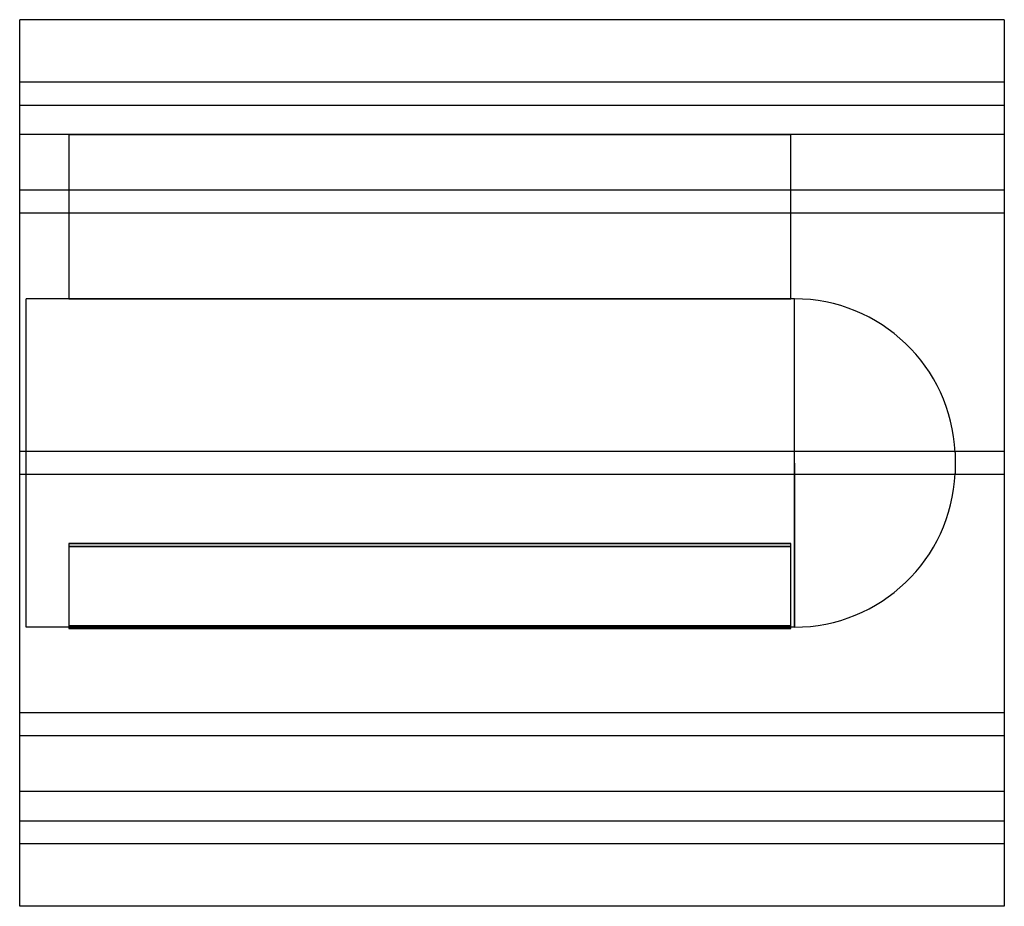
# Model space of a CAD drawing. Header units: millimetres. Extents: x -300 to 300, y -270 to 270.
import ezdxf

# ---------------------------------------------------------------- set-up
doc = ezdxf.new("R2010")
doc.units = ezdxf.units.MM
doc.layers.add('HIDDEN', color=7, linetype='Continuous')
doc.layers.add('THICK', color=7, linetype='Continuous')

msp = doc.modelspace()

# ---------------------------------------------------------------- linework, layer by layer
at = {"layer": 'HIDDEN'}
for p, q in [((300, 232), (-300, 232)), ((-300, 218), (300, 218)), ((-270, 200), (-300, 200)), ((-270, 200), (-270, 99.99)), ((-270, 200), (170, 200)), ((-270, 200), (-270, 200)), ((170, 200), (-270, 200)), ((170, 99.99), (170, 200)), ((170, 200), (170, 200)), ((300, 200), (170, 200)), ((300, 166.1), (-300, 166.1)), ((300, 166.1), (-300, 166.1)), ((300, 152.1), (-300, 152.1)), ((300, 152.1), (-300, 152.1)), ((-296, 0), (-296, 100)), ((-270, 100), (-296, 100)), ((170, 99.99), (-270, 99.99)), ((-270, 99.99), (170, 99.99)), ((172.1, 100), (170, 100)), ((172.1, 0), (172.1, 100)), ((300, 7), (-300, 7)), ((300, 7), (-300, 7)), ((270, 6.43), (270, 0)), ((172.1, 0), (172.1, -100)), ((-296, -100), (-296, 0)), ((172.1, -100), (172.1, 0)), ((270, 0), (270, -6.43)), ((300, -7), (-300, -7)), ((300, -7), (-300, -7)), ((-270, -49.13), (170, -49.13)), ((170, -49.13), (-270, -49.13)), ((-270, -49.13), (-270, -99.13)), ((170, -50.86), (-270, -50.86)), ((-270, -50.86), (170, -50.86)), ((170, -99.13), (170, -49.13)), ((172.1, -100), (-296, -100)), ((170, -99.13), (-270, -99.13)), ((-270, -99.13), (-270, -100.86)), ((-270, -99.13), (170, -99.13)), ((-270, -100.86), (170, -100.86)), ((170, -100.86), (-270, -100.86)), ((170, -100.86), (170, -99.13)), ((300, -152.1), (-300, -152.1)), ((300, -152.1), (-300, -152.1)), ((300, -166.1), (-300, -166.1)), ((300, -166.1), (-300, -166.1)), ((300, -200), (-300, -200)), ((-300, -218), (300, -218)), ((300, -232), (-300, -232))]:
    msp.add_line(p, q, dxfattribs=at)
for centre, start, end in [((172.1, 2), 2.58857, 89.99998), ((172.1, -2), 270.00002, 357.41143)]:
    msp.add_arc(centre, 98, start, end, dxfattribs=at)
at = {"layer": 'THICK'}
for p, q in [((-300, 0), (-300, 270)), ((300, 270), (-300, 270)), ((300, 270), (300, 0)), ((300, 0), (300, -270)), ((-300, -270), (-300, 0)), ((300, -270), (-300, -270))]:
    msp.add_line(p, q, dxfattribs=at)

doc.saveas('drawing.dxf')
